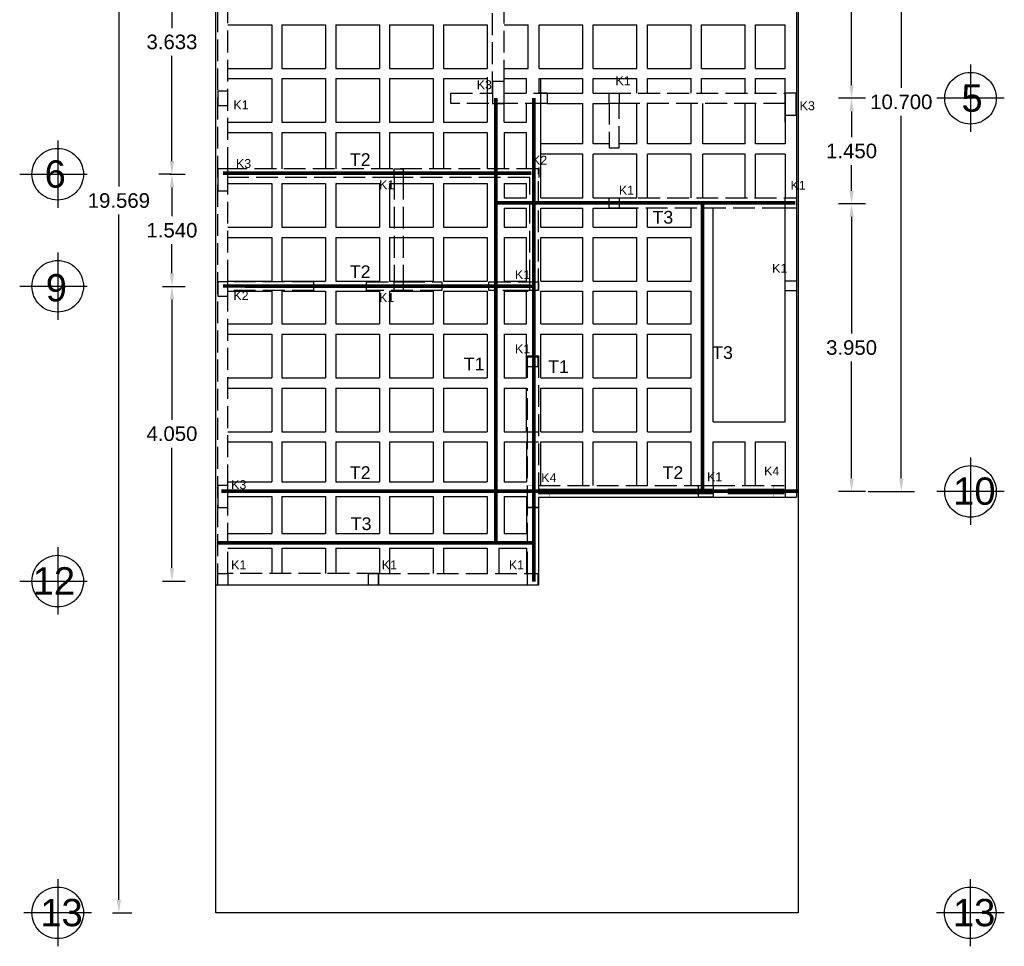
# Model space of a CAD drawing. Header units: millimetres. Extents: x 2068 to 4152, y 861 to 1938.
# Tile 7 of 20: x 2086 to 2100, y 906 to 918. Entities that reach past the tile are written whole.
import ezdxf

# ---------------------------------------------------------------- set-up
doc = ezdxf.new("R2010")
doc.units = ezdxf.units.MM
for name, pattern in [('ACAD_ISO02W100', [15, 12, -3]), ('CENTRO', [50.8, 31.75, -6.35, 6.35, -6.35]), ('GESTRICHELT', [0.4, 0.3, -0.1]), ('JIS_09_08', [10.75, 8, -0.55, 0.55, -0.55, 0.55, -0.55])]:
    doc.linetypes.add(name, pattern=pattern)
for name, color, linetype in [('RAPID COST', 7, 'Continuous'), ('RAPID COST CASETONES', 7, 'Continuous'), ('RAPID COST CASTILLOS Y COLUMNAS', 1, 'Continuous'), ('RAPID COST CIMENTACION', 7, 'Continuous')]:
    doc.layers.add(name, color=color, linetype=linetype)
doc.styles.get("Standard").update_dxf_attribs({"font": 'arial.ttf'})
doc.dimstyles.get("Standard").update_dxf_attribs({"dimtxt": 0.2, "dimasz": 0.18, "dimexe": 0.18, "dimexo": 0.0625, "dimgap": 0.09, "dimtad": 0, "dimtih": 1, "dimtoh": 1, "dimdec": 3, "dimzin": 0, "dimdsep": 46, "dimtxsty": 'Standard', "dimcen": 0.09, "dimadec": 0, "dimazin": 0, "dimtfac": 1, "dimtdec": 3, "dimtofl": 0, "dimtmove": 0, "dimatfit": 3, "dimfxl": 1, "dimtolj": 1, "dimtzin": 0, "dimarcsym": 0})

# ---------------------------------------------------------------- blocks, each defined once
blk = doc.blocks.new('*D71')
at = {"color": 0, "lineweight": -2, "transparency": 16777216}
for p, q in [((2087.714, 925.649), (2087.216, 925.649)), ((2087.396, 925.469), (2087.396, 916.056)), ((2087.396, 906.259), (2087.396, 915.672)), ((2087.31, 906.079), (2087.576, 906.079))]:
    blk.add_line(p, q, dxfattribs=at)
at = {"color": 0, "transparency": 16777216}
for points in [[(2087.366, 925.469), (2087.426, 925.469), (2087.396, 925.649)], [(2087.366, 906.259), (2087.426, 906.259), (2087.396, 906.079)]]:
    blk.add_solid(points, dxfattribs=at)
at = {"layer": 'Defpoints', "color": 0, "transparency": 16777216}
for p in [(2087.776, 925.649), (2087.248, 906.079), (2087.396, 906.079)]:
    blk.add_point(p, dxfattribs=at)
at = {"color": 0, "transparency": 16777216, "insert": (2087.396, 915.864), "char_height": 0.2, "attachment_point": 5}
blk.add_mtext('\\A1;19.569', dxfattribs=at)
blk = doc.blocks.new('*D78')
at = {"color": 0, "lineweight": -2, "transparency": 16777216}
for p, q in [((2087.994, 914.686), (2088.305, 914.686)), ((2088.125, 914.506), (2088.125, 912.854)), ((2088.125, 910.817), (2088.125, 912.469)), ((2087.994, 910.637), (2088.305, 910.637))]:
    blk.add_line(p, q, dxfattribs=at)
at = {"color": 0, "transparency": 16777216}
for points in [[(2088.095, 914.506), (2088.155, 914.506), (2088.125, 914.686)], [(2088.095, 910.817), (2088.155, 910.817), (2088.125, 910.637)]]:
    blk.add_solid(points, dxfattribs=at)
at = {"layer": 'Defpoints', "color": 0, "transparency": 16777216}
for p in [(2087.932, 914.686), (2087.932, 910.637), (2088.125, 910.637)]:
    blk.add_point(p, dxfattribs=at)
at = {"color": 0, "transparency": 16777216, "insert": (2088.125, 912.661), "char_height": 0.2, "attachment_point": 5}
blk.add_mtext('\\A1;4.050', dxfattribs=at)
blk = doc.blocks.new('*D79')
at = {"color": 0, "lineweight": -2, "transparency": 16777216}
for p, q in [((2088.093, 916.226), (2088.305, 916.226)), ((2088.125, 916.046), (2088.125, 915.648)), ((2088.125, 914.866), (2088.125, 915.264)), ((2088.093, 914.686), (2088.305, 914.686))]:
    blk.add_line(p, q, dxfattribs=at)
at = {"color": 0, "transparency": 16777216}
for points in [[(2088.095, 916.046), (2088.155, 916.046), (2088.125, 916.226)], [(2088.095, 914.866), (2088.155, 914.866), (2088.125, 914.686)]]:
    blk.add_solid(points, dxfattribs=at)
at = {"layer": 'Defpoints', "color": 0, "transparency": 16777216}
for p in [(2088.03, 916.226), (2088.03, 914.686), (2088.125, 914.686)]:
    blk.add_point(p, dxfattribs=at)
at = {"color": 0, "transparency": 16777216, "insert": (2088.125, 915.456), "char_height": 0.2, "attachment_point": 5}
blk.add_mtext('\\A1;1.540', dxfattribs=at)
blk = doc.blocks.new('*D80')
at = {"color": 0, "lineweight": -2, "transparency": 16777216}
for p, q in [((2088.12, 919.859), (2087.945, 919.859)), ((2088.125, 919.679), (2088.125, 918.235)), ((2088.125, 916.406), (2088.125, 917.851)), ((2088.12, 916.226), (2087.945, 916.226))]:
    blk.add_line(p, q, dxfattribs=at)
at = {"color": 0, "transparency": 16777216}
for points in [[(2088.095, 919.679), (2088.155, 919.679), (2088.125, 919.859)], [(2088.095, 916.406), (2088.155, 916.406), (2088.125, 916.226)]]:
    blk.add_solid(points, dxfattribs=at)
at = {"layer": 'Defpoints', "color": 0, "transparency": 16777216}
for p in [(2088.182, 919.859), (2088.125, 916.226), (2088.182, 916.226)]:
    blk.add_point(p, dxfattribs=at)
at = {"color": 0, "transparency": 16777216, "insert": (2088.125, 918.043), "char_height": 0.2, "attachment_point": 5}
blk.add_mtext('\\A1;3.633', dxfattribs=at)
blk = doc.blocks.new('*D81')
at = {"color": 0, "lineweight": -2, "transparency": 16777216}
for p, q in [((2097.651, 915.82), (2097.282, 915.82)), ((2097.462, 915.64), (2097.462, 914.037)), ((2097.462, 912.049), (2097.462, 913.652)), ((2097.651, 911.869), (2097.282, 911.869))]:
    blk.add_line(p, q, dxfattribs=at)
at = {"color": 0, "transparency": 16777216}
for points in [[(2097.432, 915.64), (2097.492, 915.64), (2097.462, 915.82)], [(2097.432, 912.049), (2097.492, 912.049), (2097.462, 911.869)]]:
    blk.add_solid(points, dxfattribs=at)
at = {"layer": 'Defpoints', "color": 0, "transparency": 16777216}
for p in [(2097.713, 915.82), (2097.462, 911.869), (2097.713, 911.869)]:
    blk.add_point(p, dxfattribs=at)
at = {"color": 0, "transparency": 16777216, "insert": (2097.462, 913.844), "char_height": 0.2, "attachment_point": 5}
blk.add_mtext('\\A1;3.950', dxfattribs=at)
blk = doc.blocks.new('*D63')
at = {"color": 0, "lineweight": -2, "transparency": 16777216}
for p, q in [((2097.575, 917.27), (2097.282, 917.27)), ((2097.462, 917.09), (2097.462, 916.737)), ((2097.462, 916), (2097.462, 916.353)), ((2097.575, 915.82), (2097.282, 915.82))]:
    blk.add_line(p, q, dxfattribs=at)
at = {"color": 0, "transparency": 16777216}
for points in [[(2097.432, 917.09), (2097.492, 917.09), (2097.462, 917.27)], [(2097.432, 916), (2097.492, 916), (2097.462, 915.82)]]:
    blk.add_solid(points, dxfattribs=at)
at = {"layer": 'Defpoints', "color": 0, "transparency": 16777216}
for p in [(2097.638, 917.27), (2097.462, 915.82), (2097.638, 915.82)]:
    blk.add_point(p, dxfattribs=at)
at = {"color": 0, "transparency": 16777216, "insert": (2097.462, 916.545), "char_height": 0.2, "attachment_point": 5}
blk.add_mtext('\\A1;1.450', dxfattribs=at)
blk = doc.blocks.new('*D64')
at = {"color": 0, "lineweight": -2, "transparency": 16777216}
for p, q in [((2097.651, 920.429), (2097.282, 920.429)), ((2097.462, 920.249), (2097.462, 919.042)), ((2097.462, 917.45), (2097.462, 918.657)), ((2097.651, 917.27), (2097.282, 917.27))]:
    blk.add_line(p, q, dxfattribs=at)
at = {"color": 0, "transparency": 16777216}
for points in [[(2097.432, 920.249), (2097.492, 920.249), (2097.462, 920.429)], [(2097.432, 917.45), (2097.492, 917.45), (2097.462, 917.27)]]:
    blk.add_solid(points, dxfattribs=at)
at = {"layer": 'Defpoints', "color": 0, "transparency": 16777216}
for p in [(2097.713, 920.429), (2097.462, 917.27), (2097.713, 917.27)]:
    blk.add_point(p, dxfattribs=at)
at = {"color": 0, "transparency": 16777216, "insert": (2097.462, 918.85), "char_height": 0.2, "attachment_point": 5}
blk.add_mtext('\\A1;3.159', dxfattribs=at)
blk = doc.blocks.new('*D66')
at = {"color": 0, "lineweight": -2, "transparency": 16777216}
for p, q in [((2097.689, 922.57), (2098.325, 922.57)), ((2098.145, 922.39), (2098.145, 917.412)), ((2098.145, 912.049), (2098.145, 917.027)), ((2097.689, 911.869), (2098.325, 911.869))]:
    blk.add_line(p, q, dxfattribs=at)
at = {"color": 0, "transparency": 16777216}
for points in [[(2098.115, 922.39), (2098.175, 922.39), (2098.145, 922.57)], [(2098.115, 912.049), (2098.175, 912.049), (2098.145, 911.869)]]:
    blk.add_solid(points, dxfattribs=at)
at = {"layer": 'Defpoints', "color": 0, "transparency": 16777216}
for p in [(2097.626, 922.57), (2097.626, 911.869), (2098.145, 911.869)]:
    blk.add_point(p, dxfattribs=at)
at = {"color": 0, "transparency": 16777216, "insert": (2098.145, 917.219), "char_height": 0.2, "attachment_point": 5}
blk.add_mtext('\\A1;10.700', dxfattribs=at)

msp = doc.modelspace()

# ---------------------------------------------------------------- linework, layer by layer
for points in [[(2088.73, 925.7304), (2092.5508, 925.7304), (2092.5508, 925.7304), (2096.73, 925.7304), (2096.73, 906.0794)], [(2096.705, 925.7304), (2096.705, 911.7894)], [(2096.73, 906.0794), (2088.73, 906.0794), (2088.73, 919.9394)], [(2093.16, 911.8994), (2095.56, 911.8994)], [(2095.36, 911.9494), (2095.56, 911.9494), (2095.56, 911.7894), (2095.56, 911.7894), (2095.36, 911.7894), (2095.36, 911.9494)], [(2095.76, 911.8994), (2096.535, 911.8994)], [(2096.705, 911.8737), (2096.705, 911.7894)], [(2093.16, 911.7894), (2093.16, 910.5794), (2088.73, 910.5794), (2088.73, 910.5794)], [(2093.16, 911.8394), (2095.56, 911.8394)], [(2093.16, 911.7894), (2096.705, 911.7894)], [(2095.76, 911.8394), (2096.535, 911.8394)]]:
    msp.add_lwpolyline(points)
at = {"linetype": 'GESTRICHELT'}
for points in [[(2092.6908, 917.4984), (2092.6908, 920.0291)], [(2093.01, 910.5794), (2090.964, 910.5794), (2088.755, 910.5794), (2088.755, 919.9394)], [(2088.895, 916.2994), (2088.895, 919.7794), (2092.5308, 919.7794)], [(2092.6908, 917.3384), (2093.278, 917.3384), (2093.278, 917.1984), (2091.9558, 917.1984), (2091.9558, 917.3384), (2091.9558, 917.3384), (2092.5308, 917.3384), (2092.5308, 919.7794)], [(2094.13, 917.1984), (2094.13, 917.3384), (2096.535, 917.3384)], [(2094.13, 917.2084), (2094.13, 916.5884)], [(2094.13, 916.5884), (2094.13, 916.5884), (2094.27, 916.5884), (2094.27, 917.1984), (2094.27, 917.1984)], [(2096.551, 917.1984), (2094.27, 917.1984)], [(2093.16, 914.6294), (2093.16, 916.2994), (2088.895, 916.2994)], [(2088.895, 914.7494), (2088.895, 916.1794)], [(2091.1799, 916.1794), (2088.895, 916.1794)], [(2093.16, 914.6294), (2092.97, 914.6294), (2092.48, 914.6294), (2092.48, 914.7494), (2093.04, 914.7494), (2093.04, 914.7494), (2093.04, 914.7494), (2093.04, 916.1794), (2093.04, 916.1794), (2093.04, 916.1794), (2091.2999, 916.1794), (2091.2999, 914.7494), (2091.2999, 914.7494), (2091.2999, 914.7494), (2091.835, 914.7494), (2091.835, 914.6294), (2091.835, 914.6294), (2090.8, 914.6294), (2090.8, 914.7494), (2091.1799, 914.7494)], [(2091.1799, 916.1794), (2091.1799, 914.7494)], [(2091.2999, 916.1794), (2091.2999, 914.7494)], [(2096.535, 915.7624), (2094.13, 915.7624), (2094.13, 915.9024), (2096.535, 915.9024)], [(2090.075, 914.7494), (2088.895, 914.7494)], [(2090.075, 914.6294), (2090.075, 914.7494)], [(2090.075, 914.6294), (2088.895, 914.6294)], [(2090.964, 910.7394), (2088.925, 910.7394), (2088.895, 910.7394), (2088.895, 914.6294)], [(2093.01, 913.4294), (2093.01, 913.7294), (2093.16, 913.7294), (2093.16, 911.6501), (2093.01, 911.6501), (2093.01, 913.2894)], [(2093.16, 911.9494), (2096.535, 911.9494)], [(2093.01, 910.7394), (2093.01, 911.6501), (2093.16, 911.6501), (2093.16, 910.5794), (2090.964, 910.5794)], [(2090.964, 910.5794), (2090.964, 910.7394), (2092.995, 910.7394)]]:
    msp.add_lwpolyline(points, dxfattribs=at)
at = {"linetype": 'JIS_09_08'}
for points in [[(2099.0958, 917.7343), (2099.0958, 916.8101)], [(2099.5601, 917.2699), (2098.6315, 917.2699)], [(2086.5554, 916.6904), (2086.5554, 915.7662)], [(2086.0333, 916.226), (2086.962, 916.226)], [(2086.5554, 915.1508), (2086.5554, 914.2266)], [(2086.0333, 914.6864), (2086.962, 914.6864)], [(2099.0958, 912.3337), (2099.0958, 911.4096)], [(2099.5601, 911.8694), (2098.6315, 911.8694)], [(2086.5554, 911.1009), (2086.5554, 910.1767)], [(2086.0333, 910.6366), (2086.962, 910.6366)], [(2086.5554, 906.5437), (2086.5554, 905.6196)], [(2099.0929, 906.5437), (2099.0929, 905.6196)], [(2087.0197, 906.0794), (2086.091, 906.0794)], [(2099.5573, 906.0794), (2098.6286, 906.0794)]]:
    msp.add_lwpolyline(points, dxfattribs=at)
at = {"color": 1, "linetype": 'ACAD_ISO02W100', "const_width": 0.001}
for points in [[(2096.385, 911.9494), (2096.385, 911.7894), (2096.385, 911.7894), (2096.705, 911.7894), (2096.705, 912.0894), (2096.5472, 912.0894), (2096.5472, 912.0894), (2096.5475, 911.9494), (2096.385, 911.9494)], [(2093.3166, 911.7886), (2093.3173, 911.9486), (2093.3173, 911.9486), (2093.01, 911.9501), (2093.01, 911.6501), (2093.16, 911.6501), (2093.16, 911.6501), (2093.16, 911.7894), (2093.3166, 911.7886)]]:
    msp.add_lwpolyline(points, dxfattribs=at)
at = {"linetype": 'JIS_09_08'}
for centre in [(2099.0958, 917.2699), (2086.5554, 916.226), (2086.5554, 914.6864), (2099.0958, 911.8694), (2086.5554, 910.6366), (2086.5554, 906.0794), (2099.0929, 906.0794)]:
    msp.add_circle(centre, 0.3544, dxfattribs=at)
at = {"layer": 'RAPID COST', "color": 7}
msp.add_lwpolyline([(2096.551, 912.8253), (2096.551, 915.7624)], dxfattribs=at)
at = {"layer": 'RAPID COST CASETONES', "color": 7}
for points in [[(2088.895, 918.2794), (2089.495, 918.2794)], [(2089.495, 918.2794), (2089.495, 917.6794)], [(2089.635, 918.2794), (2090.235, 918.2794)], [(2089.635, 918.2794), (2089.635, 917.6794)], [(2090.235, 918.2794), (2090.235, 917.6794)], [(2090.375, 918.2794), (2090.975, 918.2794)], [(2090.375, 918.2794), (2090.375, 917.6794)], [(2090.975, 918.2794), (2090.975, 917.6794)], [(2091.115, 918.2794), (2091.715, 918.2794)], [(2091.115, 918.2794), (2091.115, 917.6794)], [(2091.715, 918.2794), (2091.715, 917.6794)], [(2091.855, 918.2794), (2092.455, 918.2794)], [(2091.855, 918.2794), (2091.855, 917.6794)], [(2092.455, 918.2794), (2092.455, 917.6794)], [(2092.688, 918.2794), (2093.02, 918.2794)], [(2093.02, 917.6794), (2093.02, 918.2794)], [(2093.17, 918.2794), (2093.77, 918.2794)], [(2093.17, 917.6794), (2093.17, 918.2794)], [(2093.77, 917.6794), (2093.77, 918.2794)], [(2093.91, 918.2794), (2094.51, 918.2794)], [(2093.91, 917.6794), (2093.91, 918.2794)], [(2094.51, 917.6794), (2094.51, 918.2794)], [(2094.66, 918.2794), (2095.26, 918.2794)], [(2094.66, 917.6794), (2094.66, 918.2794)], [(2095.26, 917.6794), (2095.26, 918.2794)], [(2095.4, 918.2794), (2096, 918.2794)], [(2095.4, 917.6794), (2095.4, 918.2794)], [(2096, 917.6794), (2096, 918.2794)], [(2096.14, 918.2794), (2096.551, 918.2794)], [(2096.14, 917.6794), (2096.14, 918.2794)], [(2096.551, 917.6794), (2096.551, 918.2794)], [(2088.895, 917.6794), (2089.495, 917.6794)], [(2089.635, 917.6794), (2090.235, 917.6794)], [(2090.375, 917.6794), (2090.975, 917.6794)], [(2091.115, 917.6794), (2091.715, 917.6794)], [(2091.855, 917.6794), (2092.455, 917.6794)], [(2092.688, 917.6794), (2093.02, 917.6794)], [(2093.17, 917.6794), (2093.77, 917.6794)], [(2093.91, 917.6794), (2094.51, 917.6794)], [(2094.66, 917.6794), (2095.26, 917.6794)], [(2095.4, 917.6794), (2096, 917.6794)], [(2096.14, 917.6794), (2096.551, 917.6794)], [(2088.895, 917.5394), (2089.495, 917.5394)], [(2089.495, 917.5394), (2089.495, 916.9394)], [(2089.635, 917.5394), (2090.235, 917.5394)], [(2089.635, 917.5394), (2089.635, 916.9394)], [(2090.235, 917.5394), (2090.235, 916.9394)], [(2090.375, 917.5394), (2090.975, 917.5394)], [(2090.375, 917.5394), (2090.375, 916.9394)], [(2090.975, 917.5394), (2090.975, 916.9394)], [(2091.115, 917.5394), (2091.715, 917.5394)], [(2091.115, 917.5394), (2091.115, 916.9394)], [(2091.715, 917.5394), (2091.715, 916.9394)], [(2091.855, 917.5394), (2092.455, 917.5394)], [(2091.855, 917.5394), (2091.855, 916.9394)], [(2092.455, 917.558), (2092.455, 916.9394)], [(2092.688, 917.5394), (2092.995, 917.5394)], [(2092.995, 917.3384), (2092.995, 917.5394)], [(2093.17, 917.5394), (2093.77, 917.5394)], [(2093.17, 917.3384), (2093.17, 917.5394)], [(2093.195, 915.9024), (2093.195, 917.5394)], [(2093.77, 917.3384), (2093.77, 917.5394)], [(2093.91, 917.5394), (2094.51, 917.5394)], [(2093.91, 917.3384), (2093.91, 917.5394)], [(2094.51, 917.3384), (2094.51, 917.5394)], [(2094.66, 917.3384), (2094.66, 917.5394)], [(2094.66, 917.5394), (2095.26, 917.5394)], [(2095.26, 917.3384), (2095.26, 917.5394)], [(2095.4, 917.5394), (2096, 917.5394)], [(2095.4, 917.3384), (2095.4, 917.5394)], [(2096, 917.3384), (2096, 917.5394)], [(2096.14, 917.5394), (2096.551, 917.5394)], [(2096.14, 917.3384), (2096.14, 917.5394)], [(2096.551, 916.9394), (2096.551, 917.5394)], [(2092.995, 916.9394), (2092.995, 917.1984)], [(2093.278, 917.1984), (2093.77, 917.1984)], [(2093.77, 916.6424), (2093.77, 917.1984)], [(2093.91, 916.6424), (2093.91, 917.1984)], [(2093.91, 917.1984), (2094.13, 917.1984)], [(2094.51, 916.6424), (2094.51, 917.1984)], [(2094.66, 916.6424), (2094.66, 917.1984)], [(2095.26, 916.6424), (2095.26, 917.1984)], [(2095.42, 916.6424), (2095.42, 917.1984)], [(2096, 916.6424), (2096, 917.1984)], [(2096.14, 916.6424), (2096.14, 917.1984)], [(2088.895, 916.9394), (2089.495, 916.9394)], [(2089.635, 916.9394), (2090.235, 916.9394)], [(2090.375, 916.9394), (2090.975, 916.9394)], [(2091.115, 916.9394), (2091.715, 916.9394)], [(2091.855, 916.9394), (2092.455, 916.9394)], [(2088.895, 916.7994), (2089.495, 916.7994)], [(2089.495, 916.7994), (2089.495, 916.2994)], [(2089.635, 916.7994), (2090.235, 916.7994)], [(2089.635, 916.7994), (2089.635, 916.2994)], [(2090.235, 916.7994), (2090.235, 916.2994)], [(2090.375, 916.7994), (2090.975, 916.7994)], [(2090.375, 916.7994), (2090.375, 916.2994)], [(2090.975, 916.7994), (2090.975, 916.2994)], [(2091.115, 916.7994), (2091.715, 916.7994)], [(2091.115, 916.7994), (2091.115, 916.2994)], [(2091.715, 916.7994), (2091.715, 916.2994)], [(2091.855, 916.7994), (2092.455, 916.7994)], [(2091.855, 916.7994), (2091.855, 916.2994)], [(2092.455, 916.7994), (2092.455, 916.2994)], [(2093.77, 916.6424), (2093.195, 916.6424)], [(2094.13, 916.6424), (2093.91, 916.6424)], [(2094.51, 916.6424), (2094.27, 916.6424)], [(2095.26, 916.6424), (2094.66, 916.6424)], [(2096, 916.6424), (2095.42, 916.6424)], [(2096.551, 916.6424), (2096.14, 916.6424)], [(2093.77, 916.5024), (2093.195, 916.5024)], [(2093.77, 915.9024), (2093.77, 916.5024)], [(2094.51, 916.5024), (2093.91, 916.5024)], [(2093.91, 915.9024), (2093.91, 916.5024)], [(2094.51, 915.9024), (2094.51, 916.5024)], [(2095.26, 916.5024), (2094.66, 916.5024)], [(2094.66, 915.9024), (2094.66, 916.5024)], [(2095.26, 915.9024), (2095.26, 916.5024)], [(2096, 916.5024), (2095.42, 916.5024)], [(2095.42, 915.9024), (2095.42, 916.5024)], [(2096, 915.9024), (2096, 916.5024)], [(2096.551, 916.5024), (2096.14, 916.5024)], [(2096.14, 915.9024), (2096.14, 916.5024)], [(2093.17, 916.1794), (2093.17, 916.3168)], [(2088.895, 916.0994), (2089.495, 916.0994)], [(2089.495, 916.0994), (2089.495, 915.4994)], [(2089.635, 916.0994), (2089.635, 915.4994)], [(2089.635, 916.0994), (2090.235, 916.0994)], [(2090.235, 916.0994), (2090.235, 915.4994)], [(2090.375, 916.0994), (2090.375, 915.4994)], [(2090.375, 916.0994), (2090.975, 916.0994)], [(2090.975, 916.0994), (2090.975, 915.4994)], [(2091.115, 916.0994), (2091.115, 915.4994)], [(2091.115, 916.0994), (2091.715, 916.0994)], [(2091.715, 916.0994), (2091.715, 915.4994)], [(2091.855, 916.0994), (2091.855, 915.4994)], [(2091.855, 916.0994), (2092.455, 916.0994)], [(2092.455, 916.0994), (2092.455, 915.4994)], [(2092.688, 916.0994), (2092.995, 916.0994)], [(2092.688, 916.0994), (2092.688, 915.9024)], [(2092.995, 915.9024), (2092.995, 916.0994)], [(2092.688, 915.9024), (2092.995, 915.9024)], [(2093.195, 915.9024), (2093.77, 915.9024)], [(2093.91, 915.9024), (2094.51, 915.9024)], [(2092.688, 915.7624), (2092.995, 915.7624)], [(2092.688, 915.7624), (2092.688, 915.4994)], [(2092.995, 915.4994), (2092.995, 915.7624)], [(2093.195, 915.7624), (2093.77, 915.7624)], [(2093.195, 915.4994), (2093.195, 915.7624)], [(2093.77, 915.4994), (2093.77, 915.7624)], [(2093.91, 915.4994), (2093.91, 915.7624)], [(2093.91, 915.7624), (2094.51, 915.7624)], [(2094.51, 915.4994), (2094.51, 915.7624)], [(2094.66, 915.4994), (2094.66, 915.7624)], [(2095.26, 915.4994), (2095.26, 915.7624)], [(2088.895, 915.4994), (2089.495, 915.4994)], [(2089.635, 915.4994), (2090.235, 915.4994)], [(2090.375, 915.4994), (2090.975, 915.4994)], [(2091.115, 915.4994), (2091.715, 915.4994)], [(2091.855, 915.4994), (2092.455, 915.4994)], [(2092.688, 915.4994), (2092.995, 915.4994)], [(2093.195, 915.4994), (2093.77, 915.4994)], [(2093.91, 915.4994), (2094.51, 915.4994)], [(2094.66, 915.4994), (2095.26, 915.4994)], [(2088.895, 915.3594), (2089.495, 915.3594)], [(2089.495, 915.3594), (2089.495, 914.7594)], [(2089.635, 915.3594), (2090.235, 915.3594)], [(2089.635, 915.3594), (2089.635, 914.7594)], [(2090.235, 915.3594), (2090.235, 914.7594)], [(2090.375, 915.3594), (2090.975, 915.3594)], [(2090.375, 915.3594), (2090.375, 914.7594)], [(2090.975, 915.3594), (2090.975, 914.7594)], [(2091.115, 915.3594), (2091.715, 915.3594)], [(2091.115, 915.3594), (2091.115, 914.7594)], [(2091.715, 915.3594), (2091.715, 914.7594)], [(2091.855, 915.3594), (2092.455, 915.3594)], [(2091.855, 915.3594), (2091.855, 914.7594)], [(2092.455, 915.3594), (2092.455, 914.7594)], [(2092.688, 915.3594), (2092.995, 915.3594)], [(2092.688, 915.3594), (2092.688, 914.7594)], [(2092.995, 914.7594), (2092.995, 915.3594)], [(2093.195, 915.3594), (2093.77, 915.3594)], [(2093.77, 914.7594), (2093.77, 915.3594)], [(2093.91, 915.3594), (2094.51, 915.3594)], [(2093.91, 914.7594), (2093.91, 915.3594)], [(2094.51, 914.7594), (2094.51, 915.3594)], [(2094.66, 915.3594), (2095.26, 915.3594)], [(2094.66, 914.7594), (2094.66, 915.3594)], [(2095.26, 914.7594), (2095.26, 915.3594)], [(2088.895, 914.7594), (2089.495, 914.7594)], [(2089.635, 914.7594), (2090.235, 914.7594)], [(2091.115, 914.7594), (2091.715, 914.7594)], [(2091.855, 914.7594), (2092.455, 914.7594)], [(2092.688, 914.7594), (2092.995, 914.7594)], [(2093.195, 914.7594), (2093.77, 914.7594)], [(2093.91, 914.7594), (2094.51, 914.7594)], [(2094.66, 914.7594), (2095.26, 914.7594)], [(2088.895, 914.6194), (2089.495, 914.6194)], [(2089.495, 914.6194), (2089.495, 914.1694)], [(2089.635, 914.6194), (2090.235, 914.6194)], [(2089.635, 914.6194), (2089.635, 914.1694)], [(2090.235, 914.6194), (2090.235, 914.1694)], [(2090.375, 914.6194), (2090.375, 914.1694)], [(2090.375, 914.6194), (2090.975, 914.6194)], [(2090.975, 914.6194), (2090.975, 914.1694)], [(2091.115, 914.6194), (2091.715, 914.6194)], [(2091.115, 914.6194), (2091.115, 914.1694)], [(2091.715, 914.6194), (2091.715, 914.1694)], [(2091.855, 914.6194), (2091.855, 914.1694)], [(2091.855, 914.6194), (2092.455, 914.6194)], [(2092.455, 914.6194), (2092.455, 914.1694)], [(2092.688, 914.6194), (2092.688, 914.1694)], [(2093.195, 914.6194), (2093.77, 914.6194)], [(2093.77, 914.1694), (2093.77, 914.6194)], [(2093.91, 914.6194), (2094.51, 914.6194)], [(2093.91, 914.1694), (2093.91, 914.6194)], [(2094.51, 914.1694), (2094.51, 914.6194)], [(2094.66, 914.6194), (2095.26, 914.6194)], [(2094.66, 914.1694), (2094.66, 914.6194)], [(2095.26, 914.1694), (2095.26, 914.6194)], [(2088.895, 914.1694), (2089.495, 914.1694)], [(2089.635, 914.1694), (2090.235, 914.1694)], [(2090.375, 914.1694), (2090.975, 914.1694)], [(2091.115, 914.1694), (2091.715, 914.1694)], [(2091.855, 914.1694), (2092.455, 914.1694)], [(2092.688, 914.1694), (2092.995, 914.1694)], [(2093.195, 914.1694), (2093.77, 914.1694)], [(2093.91, 914.1694), (2094.51, 914.1694)], [(2094.66, 914.1694), (2095.26, 914.1694)], [(2088.895, 914.0294), (2089.495, 914.0294)], [(2089.495, 914.0294), (2089.495, 913.4294)], [(2089.635, 914.0294), (2089.635, 913.4294)], [(2089.635, 914.0294), (2090.235, 914.0294)], [(2090.235, 914.0294), (2090.235, 913.4294)], [(2090.375, 914.0294), (2090.375, 913.4294)], [(2090.375, 914.0294), (2090.975, 914.0294)], [(2090.975, 914.0294), (2090.975, 913.4294)], [(2091.115, 914.0294), (2091.115, 913.4294)], [(2091.115, 914.0294), (2091.715, 914.0294)], [(2091.715, 914.0294), (2091.715, 913.4294)], [(2091.855, 914.0294), (2091.855, 913.4294)], [(2091.855, 914.0294), (2092.455, 914.0294)], [(2092.455, 914.0294), (2092.455, 913.4294)], [(2092.688, 914.0294), (2092.995, 914.0294)], [(2092.688, 914.0294), (2092.688, 913.4294)], [(2093.195, 914.0294), (2093.77, 914.0294)], [(2093.77, 913.4294), (2093.77, 914.0294)], [(2093.91, 914.0294), (2094.51, 914.0294)], [(2093.91, 913.4294), (2093.91, 914.0294)], [(2094.51, 913.4294), (2094.51, 914.0294)], [(2094.66, 914.0294), (2095.26, 914.0294)], [(2094.66, 913.4294), (2094.66, 914.0294)], [(2095.26, 913.4294), (2095.26, 914.0294)], [(2088.895, 913.4294), (2089.495, 913.4294)], [(2089.635, 913.4294), (2090.235, 913.4294)], [(2090.375, 913.4294), (2090.975, 913.4294)], [(2091.115, 913.4294), (2091.715, 913.4294)], [(2091.855, 913.4294), (2092.455, 913.4294)], [(2092.688, 913.4294), (2092.995, 913.4294)], [(2093.195, 913.4294), (2093.77, 913.4294)], [(2093.91, 913.4294), (2094.51, 913.4294)], [(2094.66, 913.4294), (2095.26, 913.4294)], [(2088.895, 913.2894), (2089.495, 913.2894)], [(2089.495, 913.2894), (2089.495, 912.6894)], [(2089.635, 913.2894), (2089.635, 912.6894)], [(2089.635, 913.2894), (2090.235, 913.2894)], [(2090.235, 913.2894), (2090.235, 912.6894)], [(2090.375, 913.2894), (2090.375, 912.6894)], [(2090.375, 913.2894), (2090.975, 913.2894)], [(2090.975, 913.2894), (2090.975, 912.6894)], [(2091.115, 913.2894), (2091.115, 912.6894)], [(2091.115, 913.2894), (2091.715, 913.2894)], [(2091.715, 913.2894), (2091.715, 912.6894)], [(2091.855, 913.2894), (2091.855, 912.6894)], [(2091.855, 913.2894), (2092.455, 913.2894)], [(2092.455, 913.2894), (2092.455, 912.6894)], [(2092.688, 913.2894), (2092.995, 913.2894)], [(2092.688, 913.2894), (2092.688, 912.6894)], [(2093.195, 913.2894), (2093.77, 913.2894)], [(2093.77, 912.6894), (2093.77, 913.2894)], [(2093.91, 913.2894), (2094.51, 913.2894)], [(2093.91, 912.6894), (2093.91, 913.2894)], [(2094.51, 912.6894), (2094.51, 913.2894)], [(2094.66, 913.2894), (2095.26, 913.2894)], [(2094.66, 912.6894), (2094.66, 913.2894)], [(2095.26, 912.6894), (2095.26, 913.2894)], [(2095.56, 912.8253), (2096.551, 912.8253)], [(2095.56, 912.8253), (2096.551, 912.8253)], [(2088.895, 912.6894), (2089.495, 912.6894)], [(2089.635, 912.6894), (2090.235, 912.6894)], [(2090.375, 912.6894), (2090.975, 912.6894)], [(2091.115, 912.6894), (2091.715, 912.6894)], [(2091.855, 912.6894), (2092.455, 912.6894)], [(2092.688, 912.6894), (2092.995, 912.6894)], [(2093.01, 912.6894), (2093.16, 912.6894)], [(2093.195, 912.6894), (2093.77, 912.6894)], [(2093.91, 912.6894), (2094.51, 912.6894)], [(2094.66, 912.6894), (2095.26, 912.6894)], [(2088.895, 912.5494), (2089.495, 912.5494)], [(2089.495, 912.5494), (2089.495, 911.9994)], [(2089.635, 912.5494), (2089.635, 911.9994)], [(2089.635, 912.5494), (2090.235, 912.5494)], [(2090.235, 912.5494), (2090.235, 911.9994)], [(2090.375, 912.5494), (2090.375, 911.9994)], [(2090.375, 912.5494), (2090.975, 912.5494)], [(2090.975, 912.5494), (2090.975, 911.9994)], [(2091.115, 912.5494), (2091.115, 911.9994)], [(2091.115, 912.5494), (2091.715, 912.5494)], [(2091.715, 912.5494), (2091.715, 911.9994)], [(2091.855, 912.5494), (2091.855, 911.9994)], [(2091.855, 912.5494), (2092.455, 912.5494)], [(2092.455, 912.5494), (2092.455, 911.9994)], [(2092.688, 912.5494), (2092.995, 912.5494)], [(2092.688, 912.5494), (2092.688, 911.9994)], [(2092.995, 912.5494), (2092.995, 911.9994)], [(2093.01, 912.5494), (2093.16, 912.5494)], [(2093.195, 911.9494), (2093.195, 912.5494)], [(2093.195, 912.5494), (2093.77, 912.5494)], [(2093.77, 911.9494), (2093.77, 912.5494)], [(2093.91, 911.9494), (2093.91, 912.5494)], [(2093.91, 912.5494), (2094.51, 912.5494)], [(2094.51, 911.9494), (2094.51, 912.5494)], [(2094.66, 911.9494), (2094.66, 912.5494)], [(2094.66, 912.5494), (2095.26, 912.5494)], [(2095.26, 911.9494), (2095.26, 912.5494)], [(2095.56, 912.5494), (2096, 912.5494)], [(2096, 911.9494), (2096, 912.5494)], [(2096.14, 912.5494), (2096.551, 912.5494)], [(2096.14, 911.9494), (2096.14, 912.5494)], [(2088.895, 911.9994), (2089.495, 911.9994)], [(2088.895, 911.9994), (2089.495, 911.9994)], [(2089.635, 911.9994), (2090.235, 911.9994)], [(2089.635, 911.9994), (2090.235, 911.9994)], [(2090.375, 911.9994), (2090.975, 911.9994)], [(2090.375, 911.9994), (2090.975, 911.9994)], [(2091.115, 911.9994), (2091.715, 911.9994)], [(2091.115, 911.9994), (2091.715, 911.9994)], [(2091.855, 911.9994), (2092.455, 911.9994)], [(2091.855, 911.9994), (2092.455, 911.9994)], [(2092.688, 911.9994), (2092.995, 911.9994)], [(2088.895, 911.7994), (2089.495, 911.7994)], [(2089.495, 911.7994), (2089.495, 911.2894)], [(2089.635, 911.7994), (2089.635, 911.2894)], [(2089.635, 911.7994), (2090.235, 911.7994)], [(2090.235, 911.7994), (2090.235, 911.2894)], [(2090.375, 911.7994), (2090.375, 911.2894)], [(2090.375, 911.7994), (2090.975, 911.7994)], [(2090.975, 911.7994), (2090.975, 911.2894)], [(2091.115, 911.7994), (2091.115, 911.2894)], [(2091.115, 911.7994), (2091.715, 911.7994)], [(2091.715, 911.7994), (2091.715, 911.2894)], [(2091.855, 911.7994), (2091.855, 911.2894)], [(2091.855, 911.7994), (2092.455, 911.7994)], [(2092.455, 911.7994), (2092.455, 911.2894)], [(2092.688, 911.7994), (2092.688, 911.2894)], [(2092.688, 911.7994), (2092.995, 911.7994)], [(2092.995, 911.7994), (2092.995, 911.2894)], [(2088.895, 911.2894), (2089.495, 911.2894)], [(2089.635, 911.2894), (2090.235, 911.2894)], [(2090.375, 911.2894), (2090.975, 911.2894)], [(2091.115, 911.2894), (2091.715, 911.2894)], [(2091.855, 911.2894), (2092.455, 911.2894)], [(2092.688, 911.2894), (2092.995, 911.2894)], [(2088.895, 911.0894), (2089.495, 911.0894)], [(2089.495, 911.0894), (2089.495, 910.7394)], [(2089.635, 911.0894), (2089.635, 910.7394)], [(2089.635, 911.0894), (2090.235, 911.0894)], [(2090.235, 911.0894), (2090.235, 910.7394)], [(2090.375, 911.0894), (2090.375, 910.7394)], [(2090.375, 911.0894), (2090.975, 911.0894)], [(2090.975, 911.0894), (2090.975, 910.7394)], [(2091.115, 911.0894), (2091.115, 910.7394)], [(2091.115, 911.0894), (2091.715, 911.0894)], [(2091.715, 911.0894), (2091.715, 910.7394)], [(2091.855, 911.0894), (2091.855, 910.7394)], [(2091.855, 911.0894), (2092.455, 911.0894)], [(2092.455, 911.0894), (2092.455, 910.7394)], [(2092.6174, 911.0894), (2092.995, 911.0894)], [(2092.6174, 911.0894), (2092.6174, 910.7394)], [(2092.995, 911.0894), (2092.995, 910.7394)]]:
    msp.add_lwpolyline(points, dxfattribs=at)
at = {"layer": 'RAPID COST CASETONES'}
for points in [[(2096.551, 917.1984), (2096.551, 916.6424)], [(2096.551, 916.5024), (2096.551, 915.9024)], [(2096.551, 912.5494), (2096.551, 911.7894)]]:
    msp.add_lwpolyline(points, dxfattribs=at)
at = {"layer": 'RAPID COST CASTILLOS Y COLUMNAS', "color": 1}
for points in [[(2092.6908, 917.4984), (2092.6908, 917.4984), (2092.5308, 917.4984), (2092.5308, 917.4984), (2092.5308, 917.1984), (2092.6908, 917.1984), (2092.6908, 917.1984), (2092.6908, 917.4984)], [(2088.895, 917.3688), (2088.895, 917.3688), (2088.755, 917.3688), (2088.755, 917.3688), (2088.755, 917.1688), (2088.895, 917.1688), (2088.895, 917.1688), (2088.895, 917.3688)], [(2094.13, 917.3383), (2094.27, 917.3383), (2094.27, 917.1984), (2094.27, 917.1984), (2094.13, 917.1984), (2094.13, 917.3383)], [(2096.705, 917.1884), (2096.702, 917.3384), (2096.551, 917.3384), (2096.551, 917.3384), (2096.551, 917.0384), (2096.7022, 917.0384), (2096.7022, 917.0384), (2096.702, 917.3384)], [(2088.895, 916.2995), (2088.895, 916.2995), (2088.755, 916.2995), (2088.755, 916.2995), (2088.755, 915.9995), (2088.895, 915.9995), (2088.895, 915.9995), (2088.895, 916.2995)], [(2091.1799, 916.2994), (2091.2999, 916.2994), (2091.2999, 916.1794), (2091.2999, 916.1794), (2091.1799, 916.1794), (2091.1799, 916.2994)], [(2094.13, 915.9023), (2094.27, 915.9023), (2094.27, 915.7624), (2094.27, 915.7624), (2094.13, 915.7624), (2094.13, 915.9023)], [(2096.551, 915.9024), (2096.705, 915.9023), (2096.705, 915.7624), (2096.705, 915.7624), (2096.551, 915.7624), (2096.551, 915.9024)], [(2088.895, 914.7494), (2088.895, 914.7494), (2088.755, 914.7494), (2088.755, 914.7494), (2088.755, 914.5494), (2088.895, 914.5494), (2088.895, 914.5494), (2088.895, 914.7494)], [(2091.1799, 914.7494), (2091.2999, 914.7494), (2091.2999, 914.6294), (2091.2999, 914.6294), (2091.1799, 914.6294), (2091.1799, 914.7494)], [(2093.04, 914.7494), (2093.16, 914.7494), (2093.16, 914.6294), (2093.16, 914.6294), (2093.04, 914.6294), (2093.04, 914.7494)], [(2096.5514, 914.7624), (2096.7054, 914.7623), (2096.7054, 914.6224), (2096.7054, 914.6224), (2096.5514, 914.6224), (2096.5514, 914.7624)], [(2093.15, 913.7194), (2093.15, 913.5794), (2093.01, 913.5794), (2093.01, 913.7194), (2093.01, 913.7194), (2093.15, 913.7194)], [(2088.895, 911.9494), (2088.895, 911.9494), (2088.755, 911.9494), (2088.755, 911.9494), (2088.755, 911.6494), (2088.895, 911.6494), (2088.895, 911.6494), (2088.895, 911.9494)], [(2095.36, 911.9494), (2095.56, 911.9494), (2095.56, 911.7894), (2095.56, 911.7894), (2095.36, 911.7894), (2095.36, 911.9494)], [(2088.755, 910.7394), (2088.895, 910.7394), (2088.895, 910.5794), (2088.895, 910.5794), (2088.755, 910.5794), (2088.755, 910.7394)], [(2090.824, 910.7394), (2090.964, 910.7394), (2090.964, 910.5794), (2090.964, 910.5794), (2090.824, 910.5794), (2090.824, 910.7394)], [(2093.01, 910.7394), (2093.15, 910.7394), (2093.15, 910.5794), (2093.15, 910.5794), (2093.01, 910.5794), (2093.01, 910.7394)]]:
    msp.add_lwpolyline(points, dxfattribs=at)
at = {"layer": 'RAPID COST CASTILLOS Y COLUMNAS', "color": 7}
for points in [[(2093.278, 917.3384), (2093.17, 917.3384)], [(2093.278, 917.3384), (2093.77, 917.3384)], [(2093.91, 917.3384), (2094.13, 917.3384)], [(2092.688, 916.9394), (2092.6908, 917.1984)], [(2093.278, 917.1984), (2093.17, 917.1984)], [(2092.688, 916.9394), (2092.995, 916.9394)], [(2092.688, 916.7994), (2092.688, 916.2994)], [(2092.688, 916.7994), (2092.995, 916.7994)], [(2092.995, 916.2994), (2092.995, 916.7994)], [(2095.56, 912.8253), (2095.56, 915.7624)], [(2093.195, 914.7594), (2093.195, 915.3594)], [(2090.375, 914.7594), (2090.975, 914.7594)], [(2092.688, 914.6194), (2093.02, 914.6194)], [(2092.995, 914.1694), (2092.995, 914.6194)], [(2093.195, 914.1694), (2093.195, 914.6194)], [(2092.995, 913.4294), (2092.995, 914.0294)], [(2093.195, 913.4294), (2093.195, 914.0294)], [(2092.995, 912.6894), (2092.995, 913.2894)], [(2093.195, 912.6894), (2093.195, 913.2894)], [(2095.56, 911.9494), (2095.56, 912.5494)], [(2092.688, 911.9994), (2092.995, 911.9994)]]:
    msp.add_lwpolyline(points, dxfattribs=at)
at = {"layer": 'RAPID COST CASTILLOS Y COLUMNAS', "color": 1, "linetype": 'ACAD_ISO02W100', "const_width": 0.001}
msp.add_lwpolyline([(2092.92, 916.2994), (2093.17, 916.2994), (2093.17, 916.1794), (2092.92, 916.1794), (2092.92, 916.2994)], dxfattribs=at)
at = {"layer": 'RAPID COST CASTILLOS Y COLUMNAS', "color": 7, "linetype": 'GESTRICHELT'}
msp.add_lwpolyline([(2093.01, 913.7294), (2093.16, 913.7294)], dxfattribs=at)
at = {"layer": 'RAPID COST CIMENTACION', "color": 7, "linetype": 'CENTRO', "ltscale": 0.02, "const_width": 0.05}
for points in [[(2092.5764, 911.1609), (2092.5764, 917.2722)], [(2093.0949, 910.6299), (2093.0949, 917.2722)], [(2088.8247, 916.2397), (2093.0639, 916.2397)], [(2092.5764, 915.8321), (2096.6879, 915.8321)], [(2095.4137, 915.8324), (2095.4137, 911.8685)], [(2088.8247, 914.691), (2093.0949, 914.6864)], [(2088.8018, 911.8737), (2096.73, 911.8737)], [(2088.755, 911.1609), (2093.0949, 911.1609)]]:
    msp.add_lwpolyline(points, dxfattribs=at)

# ---------------------------------------------------------------- texts
at = {"linetype": 'JIS_09_08', "char_height": 0.375}
for s, insert, attachment_point in [('5', (2098.9711, 917.4598), 1), ('6', (2086.6662, 916.4171), 3), ('9', (2086.6833, 914.8546), 3), ('10', (2098.8568, 912.0605), 1), ('12', (2086.7944, 910.8276), 3), ('13', (2086.3163, 906.2705), 1), ('13', (2098.8539, 906.2705), 1)]:
    msp.add_mtext_dynamic_manual_height_columns(s, width=0.076737, gutter_width=1.875, heights=[0], dxfattribs=dict(at, insert=insert, attachment_point=attachment_point))
at = {"layer": 'RAPID COST CASTILLOS Y COLUMNAS', "color": 1, "char_height": 0.1225, "attachment_point": 1}
for s, insert in [('K1', (2094.2178, 917.571)), ('K3', (2092.3113, 917.5171)), ('K1', (2088.9683, 917.2396)), ('K3', (2096.7483, 917.2286)), ('K2', (2093.0707, 916.4806)), ('K3', (2089.0039, 916.4344)), ('K1', (2090.9699, 916.1425)), ('K1', (2094.2649, 916.0683)), ('K1', (2096.6228, 916.135)), ('K1', (2096.3702, 914.995)), ('K1', (2092.8377, 914.908)), ('K2', (2088.9683, 914.6202)), ('K1', (2090.9699, 914.5925)), ('K1', (2092.8377, 913.888)), ('K4', (2093.1991, 912.1189)), ('K1', (2095.4755, 912.1306)), ('K4', (2096.2606, 912.211)), ('K3', (2088.938, 912.0228)), ('K1', (2088.9382, 910.9206)), ('K1', (2091.0072, 910.9206)), ('K1', (2092.753, 910.9206))]:
    msp.add_mtext_dynamic_manual_height_columns(s, width=0.1225, gutter_width=0.6125, heights=[0], dxfattribs=dict(at, insert=insert))
at = {"layer": 'RAPID COST CIMENTACION', "color": 7, "char_height": 0.175, "attachment_point": 1}
for s, insert in [('T2', (2090.5682, 916.5144)), ('T3', (2094.7266, 915.7227)), ('T2', (2090.5682, 914.9744)), ('T3', (2095.5468, 913.8634)), ('T1', (2092.1338, 913.7084)), ('T1', (2093.2931, 913.6718)), ('T2', (2090.5682, 912.2144)), ('T2', (2094.8645, 912.2144)), ('T3', (2090.5816, 911.5127))]:
    msp.add_mtext_dynamic_manual_height_columns(s, width=0.078325, gutter_width=0.875, heights=[0], dxfattribs=dict(at, insert=insert))

# ---------------------------------------------------------------- dimensions: what is measured, and where the dimension line sits
for base, p1, p2, picture, middle in [((2087.3964, 906.0794), (2087.7764, 925.6486), (2087.2477, 906.0794), '*D71', (2087.3964, 915.864)), ((2098.1446, 911.8694), (2097.6261, 922.5695), (2097.6261, 911.8694), '*D66', (2098.1446, 917.2194)), ((2097.46215, 917.26993), (2097.7132, 920.42938), (2097.7132, 917.26993), '*D64', (2097.46215, 918.84965)), ((2088.1247, 916.226), (2088.1824, 919.8594), (2088.1824, 916.226), '*D80', (2088.1247, 918.0427)), ((2097.4622, 915.8196), (2097.6376, 917.2699), (2097.6376, 915.8196), '*D63', (2097.4622, 916.5448)), ((2088.1247, 914.6864), (2088.0301, 916.226), (2088.0301, 914.6864), '*D79', (2088.1247, 915.4562)), ((2097.4622, 911.8694), (2097.7132, 915.8196), (2097.7132, 911.8694), '*D81', (2097.4622, 913.8445)), ((2088.1247, 910.6366), (2087.9315, 914.6864), (2087.9315, 910.6366), '*D78', (2088.1247, 912.6615))]:
    dim = msp.add_linear_dim(base=base, p1=p1, p2=p2, angle=90, dimstyle='Standard')
    dim.commit()
    dim.dimension.update_dxf_attribs({"geometry": picture, "text_midpoint": middle})

doc.saveas('drawing.dxf')
